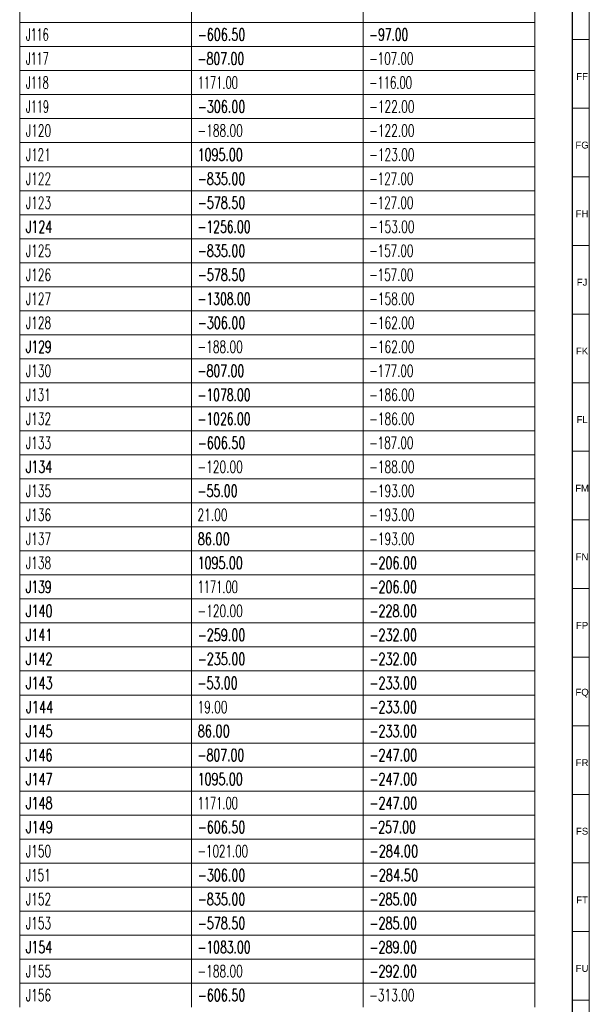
# Model space of a CAD drawing. Header units: millimetres. Extents: x -34 to 6620, y -230 to 4700.
# Tile 183 of 216: x 6452 to 6618, y 1429 to 1716. Entities that reach past the tile are written whole.
import ezdxf

# ---------------------------------------------------------------- set-up
doc = ezdxf.new("R2010")
doc.units = ezdxf.units.MM
doc.layers.add('1', color=7, linetype='Continuous', true_color=0xffffff)
doc.styles.add('Arial Unicode MS', font='Arial Unicode MS')
doc.styles.add('latin_extended', font='simplex.shx')

# ---------------------------------------------------------------- blocks, each defined once
blk = doc.blocks.new('TabularNote4')
at = {"layer": '1', "color": 163, "linetype": 'Continuous', "lineweight": 18}
for p, q in [((6452.106456, 1721.962114), (6452.106456, 1714.962114)), ((6502.106456, 1721.962114), (6502.106456, 1714.962114)), ((6552.106456, 1721.962114), (6552.106456, 1714.962114)), ((6602.106456, 1721.962114), (6602.106456, 1714.962114)), ((6452.106456, 1714.962114), (6502.106456, 1714.962114)), ((6452.106456, 1714.962114), (6452.106456, 1707.962114)), ((6502.106456, 1714.962114), (6552.106456, 1714.962114)), ((6502.106456, 1714.962114), (6502.106456, 1707.962114)), ((6552.106456, 1714.962114), (6602.106456, 1714.962114)), ((6552.106456, 1714.962114), (6552.106456, 1707.962114)), ((6602.106456, 1714.962114), (6602.106456, 1707.962114)), ((6452.106456, 1707.962114), (6502.106456, 1707.962114)), ((6452.106456, 1707.962114), (6452.106456, 1700.962114)), ((6502.106456, 1707.962114), (6552.106456, 1707.962114)), ((6502.106456, 1707.962114), (6502.106456, 1700.962114)), ((6552.106456, 1707.962114), (6602.106456, 1707.962114)), ((6552.106456, 1707.962114), (6552.106456, 1700.962114)), ((6602.106456, 1707.962114), (6602.106456, 1700.962114)), ((6452.106456, 1700.962114), (6502.106456, 1700.962114)), ((6452.106456, 1700.962114), (6452.106456, 1693.962114)), ((6502.106456, 1700.962114), (6552.106456, 1700.962114)), ((6502.106456, 1700.962114), (6502.106456, 1693.962114)), ((6552.106456, 1700.962114), (6602.106456, 1700.962114)), ((6552.106456, 1700.962114), (6552.106456, 1693.962114)), ((6602.106456, 1700.962114), (6602.106456, 1693.962114)), ((6452.106456, 1693.962114), (6502.106456, 1693.962114)), ((6452.106456, 1693.962114), (6452.106456, 1686.962114)), ((6502.106456, 1693.962114), (6552.106456, 1693.962114)), ((6502.106456, 1693.962114), (6502.106456, 1686.962114)), ((6552.106456, 1693.962114), (6602.106456, 1693.962114)), ((6552.106456, 1693.962114), (6552.106456, 1686.962114)), ((6602.106456, 1693.962114), (6602.106456, 1686.962114)), ((6452.106456, 1686.962114), (6502.106456, 1686.962114)), ((6452.106456, 1686.962114), (6452.106456, 1679.962114)), ((6502.106456, 1686.962114), (6552.106456, 1686.962114)), ((6502.106456, 1686.962114), (6502.106456, 1679.962114)), ((6552.106456, 1686.962114), (6602.106456, 1686.962114)), ((6552.106456, 1686.962114), (6552.106456, 1679.962114)), ((6602.106456, 1686.962114), (6602.106456, 1679.962114)), ((6452.106456, 1679.962114), (6502.106456, 1679.962114)), ((6452.106456, 1679.962114), (6452.106456, 1672.962114)), ((6502.106456, 1679.962114), (6552.106456, 1679.962114)), ((6502.106456, 1679.962114), (6502.106456, 1672.962114)), ((6552.106456, 1679.962114), (6602.106456, 1679.962114)), ((6552.106456, 1679.962114), (6552.106456, 1672.962114)), ((6602.106456, 1679.962114), (6602.106456, 1672.962114)), ((6452.106456, 1672.962114), (6502.106456, 1672.962114)), ((6452.106456, 1672.962114), (6452.106456, 1665.962114)), ((6502.106456, 1672.962114), (6552.106456, 1672.962114)), ((6502.106456, 1672.962114), (6502.106456, 1665.962114)), ((6552.106456, 1672.962114), (6602.106456, 1672.962114)), ((6552.106456, 1672.962114), (6552.106456, 1665.962114)), ((6602.106456, 1672.962114), (6602.106456, 1665.962114)), ((6452.106456, 1665.962114), (6502.106456, 1665.962114)), ((6452.106456, 1665.962114), (6452.106456, 1658.962114)), ((6502.106456, 1665.962114), (6552.106456, 1665.962114)), ((6502.106456, 1665.962114), (6502.106456, 1658.962114)), ((6552.106456, 1665.962114), (6602.106456, 1665.962114)), ((6552.106456, 1665.962114), (6552.106456, 1658.962114)), ((6602.106456, 1665.962114), (6602.106456, 1658.962114)), ((6452.106456, 1658.962114), (6502.106456, 1658.962114)), ((6452.106456, 1658.962114), (6452.106456, 1651.962114)), ((6502.106456, 1658.962114), (6552.106456, 1658.962114)), ((6502.106456, 1658.962114), (6502.106456, 1651.962114)), ((6552.106456, 1658.962114), (6602.106456, 1658.962114)), ((6552.106456, 1658.962114), (6552.106456, 1651.962114)), ((6602.106456, 1658.962114), (6602.106456, 1651.962114)), ((6452.106456, 1651.962114), (6502.106456, 1651.962114)), ((6452.106456, 1651.962114), (6452.106456, 1644.962114)), ((6502.106456, 1651.962114), (6552.106456, 1651.962114)), ((6502.106456, 1651.962114), (6502.106456, 1644.962114)), ((6552.106456, 1651.962114), (6602.106456, 1651.962114)), ((6552.106456, 1651.962114), (6552.106456, 1644.962114)), ((6602.106456, 1651.962114), (6602.106456, 1644.962114)), ((6452.106456, 1644.962114), (6502.106456, 1644.962114)), ((6452.106456, 1644.962114), (6452.106456, 1637.962114)), ((6502.106456, 1644.962114), (6552.106456, 1644.962114)), ((6502.106456, 1644.962114), (6502.106456, 1637.962114)), ((6552.106456, 1644.962114), (6602.106456, 1644.962114)), ((6552.106456, 1644.962114), (6552.106456, 1637.962114)), ((6602.106456, 1644.962114), (6602.106456, 1637.962114)), ((6452.106456, 1637.962114), (6502.106456, 1637.962114)), ((6452.106456, 1637.962114), (6452.106456, 1630.962114)), ((6502.106456, 1637.962114), (6552.106456, 1637.962114)), ((6502.106456, 1637.962114), (6502.106456, 1630.962114)), ((6552.106456, 1637.962114), (6602.106456, 1637.962114)), ((6552.106456, 1637.962114), (6552.106456, 1630.962114)), ((6602.106456, 1637.962114), (6602.106456, 1630.962114)), ((6452.106456, 1630.962114), (6502.106456, 1630.962114)), ((6452.106456, 1630.962114), (6452.106456, 1623.962114)), ((6502.106456, 1630.962114), (6552.106456, 1630.962114)), ((6502.106456, 1630.962114), (6502.106456, 1623.962114)), ((6552.106456, 1630.962114), (6602.106456, 1630.962114)), ((6552.106456, 1630.962114), (6552.106456, 1623.962114)), ((6602.106456, 1630.962114), (6602.106456, 1623.962114)), ((6452.106456, 1623.962114), (6502.106456, 1623.962114)), ((6452.106456, 1623.962114), (6452.106456, 1616.962114)), ((6502.106456, 1623.962114), (6552.106456, 1623.962114)), ((6502.106456, 1623.962114), (6502.106456, 1616.962114)), ((6552.106456, 1623.962114), (6602.106456, 1623.962114)), ((6552.106456, 1623.962114), (6552.106456, 1616.962114)), ((6602.106456, 1623.962114), (6602.106456, 1616.962114)), ((6452.106456, 1616.962114), (6502.106456, 1616.962114)), ((6452.106456, 1616.962114), (6452.106456, 1609.962114)), ((6502.106456, 1616.962114), (6552.106456, 1616.962114)), ((6502.106456, 1616.962114), (6502.106456, 1609.962114)), ((6552.106456, 1616.962114), (6602.106456, 1616.962114)), ((6552.106456, 1616.962114), (6552.106456, 1609.962114)), ((6602.106456, 1616.962114), (6602.106456, 1609.962114)), ((6452.106456, 1609.962114), (6502.106456, 1609.962114)), ((6452.106456, 1609.962114), (6452.106456, 1602.962114)), ((6502.106456, 1609.962114), (6552.106456, 1609.962114)), ((6502.106456, 1609.962114), (6502.106456, 1602.962114)), ((6552.106456, 1609.962114), (6602.106456, 1609.962114)), ((6552.106456, 1609.962114), (6552.106456, 1602.962114)), ((6602.106456, 1609.962114), (6602.106456, 1602.962114)), ((6452.106456, 1602.962114), (6502.106456, 1602.962114)), ((6452.106456, 1602.962114), (6452.106456, 1595.962114)), ((6502.106456, 1602.962114), (6552.106456, 1602.962114)), ((6502.106456, 1602.962114), (6502.106456, 1595.962114)), ((6552.106456, 1602.962114), (6602.106456, 1602.962114)), ((6552.106456, 1602.962114), (6552.106456, 1595.962114)), ((6602.106456, 1602.962114), (6602.106456, 1595.962114)), ((6452.106456, 1595.962114), (6502.106456, 1595.962114)), ((6452.106456, 1595.962114), (6452.106456, 1588.962114)), ((6502.106456, 1595.962114), (6552.106456, 1595.962114)), ((6502.106456, 1595.962114), (6502.106456, 1588.962114)), ((6552.106456, 1595.962114), (6602.106456, 1595.962114)), ((6552.106456, 1595.962114), (6552.106456, 1588.962114)), ((6602.106456, 1595.962114), (6602.106456, 1588.962114)), ((6452.106456, 1588.962114), (6502.106456, 1588.962114)), ((6452.106456, 1588.962114), (6452.106456, 1581.962114)), ((6502.106456, 1588.962114), (6552.106456, 1588.962114)), ((6502.106456, 1588.962114), (6502.106456, 1581.962114)), ((6552.106456, 1588.962114), (6602.106456, 1588.962114)), ((6552.106456, 1588.962114), (6552.106456, 1581.962114)), ((6602.106456, 1588.962114), (6602.106456, 1581.962114)), ((6452.106456, 1581.962114), (6502.106456, 1581.962114)), ((6452.106456, 1581.962114), (6452.106456, 1574.962114)), ((6502.106456, 1581.962114), (6552.106456, 1581.962114)), ((6502.106456, 1581.962114), (6502.106456, 1574.962114)), ((6552.106456, 1581.962114), (6602.106456, 1581.962114)), ((6552.106456, 1581.962114), (6552.106456, 1574.962114)), ((6602.106456, 1581.962114), (6602.106456, 1574.962114)), ((6452.106456, 1574.962114), (6502.106456, 1574.962114)), ((6452.106456, 1574.962114), (6452.106456, 1567.962114)), ((6502.106456, 1574.962114), (6552.106456, 1574.962114)), ((6502.106456, 1574.962114), (6502.106456, 1567.962114)), ((6552.106456, 1574.962114), (6602.106456, 1574.962114)), ((6552.106456, 1574.962114), (6552.106456, 1567.962114)), ((6602.106456, 1574.962114), (6602.106456, 1567.962114)), ((6452.106456, 1567.962114), (6502.106456, 1567.962114)), ((6452.106456, 1567.962114), (6452.106456, 1560.962114)), ((6502.106456, 1567.962114), (6552.106456, 1567.962114)), ((6502.106456, 1567.962114), (6502.106456, 1560.962114)), ((6552.106456, 1567.962114), (6602.106456, 1567.962114)), ((6552.106456, 1567.962114), (6552.106456, 1560.962114)), ((6602.106456, 1567.962114), (6602.106456, 1560.962114)), ((6452.106456, 1560.962114), (6502.106456, 1560.962114)), ((6452.106456, 1560.962114), (6452.106456, 1553.962114)), ((6502.106456, 1560.962114), (6552.106456, 1560.962114)), ((6502.106456, 1560.962114), (6502.106456, 1553.962114)), ((6552.106456, 1560.962114), (6602.106456, 1560.962114)), ((6552.106456, 1560.962114), (6552.106456, 1553.962114)), ((6602.106456, 1560.962114), (6602.106456, 1553.962114)), ((6452.106456, 1553.962114), (6502.106456, 1553.962114)), ((6452.106456, 1553.962114), (6452.106456, 1546.962114)), ((6502.106456, 1553.962114), (6552.106456, 1553.962114)), ((6502.106456, 1553.962114), (6502.106456, 1546.962114)), ((6552.106456, 1553.962114), (6602.106456, 1553.962114)), ((6552.106456, 1553.962114), (6552.106456, 1546.962114)), ((6602.106456, 1553.962114), (6602.106456, 1546.962114)), ((6452.106456, 1546.962114), (6502.106456, 1546.962114)), ((6452.106456, 1546.962114), (6452.106456, 1539.962114)), ((6502.106456, 1546.962114), (6552.106456, 1546.962114)), ((6502.106456, 1546.962114), (6502.106456, 1539.962114)), ((6552.106456, 1546.962114), (6602.106456, 1546.962114)), ((6552.106456, 1546.962114), (6552.106456, 1539.962114)), ((6602.106456, 1546.962114), (6602.106456, 1539.962114)), ((6452.106456, 1539.962114), (6502.106456, 1539.962114)), ((6452.106456, 1539.962114), (6452.106456, 1532.962114)), ((6502.106456, 1539.962114), (6552.106456, 1539.962114)), ((6502.106456, 1539.962114), (6502.106456, 1532.962114)), ((6552.106456, 1539.962114), (6602.106456, 1539.962114)), ((6552.106456, 1539.962114), (6552.106456, 1532.962114)), ((6602.106456, 1539.962114), (6602.106456, 1532.962114)), ((6452.106456, 1532.962114), (6502.106456, 1532.962114)), ((6452.106456, 1532.962114), (6452.106456, 1525.962114)), ((6502.106456, 1532.962114), (6552.106456, 1532.962114)), ((6502.106456, 1532.962114), (6502.106456, 1525.962114)), ((6552.106456, 1532.962114), (6602.106456, 1532.962114)), ((6552.106456, 1532.962114), (6552.106456, 1525.962114)), ((6602.106456, 1532.962114), (6602.106456, 1525.962114)), ((6452.106456, 1525.962114), (6502.106456, 1525.962114)), ((6452.106456, 1525.962114), (6452.106456, 1518.962114)), ((6502.106456, 1525.962114), (6552.106456, 1525.962114)), ((6502.106456, 1525.962114), (6502.106456, 1518.962114)), ((6552.106456, 1525.962114), (6602.106456, 1525.962114)), ((6552.106456, 1525.962114), (6552.106456, 1518.962114)), ((6602.106456, 1525.962114), (6602.106456, 1518.962114)), ((6452.106456, 1518.962114), (6502.106456, 1518.962114)), ((6452.106456, 1518.962114), (6452.106456, 1511.962114)), ((6502.106456, 1518.962114), (6552.106456, 1518.962114)), ((6502.106456, 1518.962114), (6502.106456, 1511.962114)), ((6552.106456, 1518.962114), (6602.106456, 1518.962114)), ((6552.106456, 1518.962114), (6552.106456, 1511.962114)), ((6602.106456, 1518.962114), (6602.106456, 1511.962114)), ((6452.106456, 1511.962114), (6502.106456, 1511.962114)), ((6452.106456, 1511.962114), (6452.106456, 1504.962114)), ((6502.106456, 1511.962114), (6552.106456, 1511.962114)), ((6502.106456, 1511.962114), (6502.106456, 1504.962114)), ((6552.106456, 1511.962114), (6602.106456, 1511.962114)), ((6552.106456, 1511.962114), (6552.106456, 1504.962114)), ((6602.106456, 1511.962114), (6602.106456, 1504.962114)), ((6452.106456, 1504.962114), (6502.106456, 1504.962114)), ((6452.106456, 1504.962114), (6452.106456, 1497.962114)), ((6502.106456, 1504.962114), (6552.106456, 1504.962114)), ((6502.106456, 1504.962114), (6502.106456, 1497.962114)), ((6552.106456, 1504.962114), (6602.106456, 1504.962114)), ((6552.106456, 1504.962114), (6552.106456, 1497.962114)), ((6602.106456, 1504.962114), (6602.106456, 1497.962114)), ((6452.106456, 1497.962114), (6502.106456, 1497.962114)), ((6452.106456, 1497.962114), (6452.106456, 1490.962114)), ((6502.106456, 1497.962114), (6552.106456, 1497.962114)), ((6502.106456, 1497.962114), (6502.106456, 1490.962114)), ((6552.106456, 1497.962114), (6602.106456, 1497.962114)), ((6552.106456, 1497.962114), (6552.106456, 1490.962114)), ((6602.106456, 1497.962114), (6602.106456, 1490.962114)), ((6452.106456, 1490.962114), (6502.106456, 1490.962114)), ((6452.106456, 1490.962114), (6452.106456, 1483.962114)), ((6502.106456, 1490.962114), (6552.106456, 1490.962114)), ((6502.106456, 1490.962114), (6502.106456, 1483.962114)), ((6552.106456, 1490.962114), (6602.106456, 1490.962114)), ((6552.106456, 1490.962114), (6552.106456, 1483.962114)), ((6602.106456, 1490.962114), (6602.106456, 1483.962114)), ((6452.106456, 1483.962114), (6502.106456, 1483.962114)), ((6452.106456, 1483.962114), (6452.106456, 1476.962114)), ((6502.106456, 1483.962114), (6552.106456, 1483.962114)), ((6502.106456, 1483.962114), (6502.106456, 1476.962114)), ((6552.106456, 1483.962114), (6602.106456, 1483.962114)), ((6552.106456, 1483.962114), (6552.106456, 1476.962114)), ((6602.106456, 1483.962114), (6602.106456, 1476.962114)), ((6452.106456, 1476.962114), (6502.106456, 1476.962114)), ((6452.106456, 1476.962114), (6452.106456, 1469.962114)), ((6502.106456, 1476.962114), (6552.106456, 1476.962114)), ((6502.106456, 1476.962114), (6502.106456, 1469.962114)), ((6552.106456, 1476.962114), (6602.106456, 1476.962114)), ((6552.106456, 1476.962114), (6552.106456, 1469.962114)), ((6602.106456, 1476.962114), (6602.106456, 1469.962114)), ((6452.106456, 1469.962114), (6502.106456, 1469.962114)), ((6452.106456, 1469.962114), (6452.106456, 1462.962114)), ((6502.106456, 1469.962114), (6552.106456, 1469.962114)), ((6502.106456, 1469.962114), (6502.106456, 1462.962114)), ((6552.106456, 1469.962114), (6602.106456, 1469.962114)), ((6552.106456, 1469.962114), (6552.106456, 1462.962114)), ((6602.106456, 1469.962114), (6602.106456, 1462.962114)), ((6452.106456, 1462.962114), (6502.106456, 1462.962114)), ((6452.106456, 1462.962114), (6452.106456, 1455.962114)), ((6502.106456, 1462.962114), (6552.106456, 1462.962114)), ((6502.106456, 1462.962114), (6502.106456, 1455.962114)), ((6552.106456, 1462.962114), (6602.106456, 1462.962114)), ((6552.106456, 1462.962114), (6552.106456, 1455.962114)), ((6602.106456, 1462.962114), (6602.106456, 1455.962114)), ((6452.106456, 1455.962114), (6502.106456, 1455.962114)), ((6452.106456, 1455.962114), (6452.106456, 1448.962114)), ((6502.106456, 1455.962114), (6552.106456, 1455.962114)), ((6502.106456, 1455.962114), (6502.106456, 1448.962114)), ((6552.106456, 1455.962114), (6602.106456, 1455.962114)), ((6552.106456, 1455.962114), (6552.106456, 1448.962114)), ((6602.106456, 1455.962114), (6602.106456, 1448.962114)), ((6452.106456, 1448.962114), (6502.106456, 1448.962114)), ((6452.106456, 1448.962114), (6452.106456, 1441.962114)), ((6502.106456, 1448.962114), (6552.106456, 1448.962114)), ((6502.106456, 1448.962114), (6502.106456, 1441.962114)), ((6552.106456, 1448.962114), (6602.106456, 1448.962114)), ((6552.106456, 1448.962114), (6552.106456, 1441.962114)), ((6602.106456, 1448.962114), (6602.106456, 1441.962114)), ((6452.106456, 1441.962114), (6502.106456, 1441.962114)), ((6452.106456, 1441.962114), (6452.106456, 1434.962114)), ((6502.106456, 1441.962114), (6552.106456, 1441.962114)), ((6502.106456, 1441.962114), (6502.106456, 1434.962114)), ((6552.106456, 1441.962114), (6602.106456, 1441.962114)), ((6552.106456, 1441.962114), (6552.106456, 1434.962114)), ((6602.106456, 1441.962114), (6602.106456, 1434.962114)), ((6452.106456, 1434.962114), (6502.106456, 1434.962114)), ((6452.106456, 1434.962114), (6452.106456, 1427.962114)), ((6502.106456, 1434.962114), (6552.106456, 1434.962114)), ((6502.106456, 1434.962114), (6502.106456, 1427.962114)), ((6552.106456, 1434.962114), (6602.106456, 1434.962114)), ((6552.106456, 1434.962114), (6552.106456, 1427.962114)), ((6602.106456, 1434.962114), (6602.106456, 1427.962114))]:
    blk.add_line(p, q, dxfattribs=at)
at = {"layer": '1', "color": 2, "linetype": 'Continuous', "lineweight": 13, "char_height": 3.5, "attachment_point": 4, "line_spacing_factor": 0.963855, "style": 'latin_extended'}
for s, insert in [('\\W0.5798;J116', (6453.923956, 1711.462114)), ('\\W0.6809;-606.50', (6503.923956, 1711.462114)), ('\\W0.6504;-97.00', (6553.923956, 1711.462114)), ('\\W0.5798;J117', (6453.923956, 1704.462114)), ('\\W0.6661;-807.00', (6503.923956, 1704.462114)), ('\\W0.6291;-107.00', (6553.923956, 1704.462114)), ('\\W0.5798;J118', (6453.923956, 1697.462114)), ('\\W0.6020;1171.00', (6503.923956, 1697.462114)), ('\\W0.6094;-116.00', (6553.923956, 1697.462114)), ('\\W0.5879;J119', (6453.923956, 1690.462114)), ('\\W0.6809;-306.00', (6503.923956, 1690.462114)), ('\\W0.6439;-122.00', (6553.923956, 1690.462114)), ('\\W0.6473;J120', (6453.923956, 1683.462114)), ('\\W0.6439;-188.00', (6503.923956, 1683.462114)), ('\\W0.6439;-122.00', (6553.923956, 1683.462114)), ('\\W0.6318;J121', (6453.923956, 1676.462114)), ('\\W0.6743;1095.00', (6503.923956, 1676.462114)), ('\\W0.6439;-123.00', (6553.923956, 1676.462114)), ('\\W0.6473;J122', (6453.923956, 1669.462114)), ('\\W0.6809;-835.00', (6503.923956, 1669.462114)), ('\\W0.6291;-127.00', (6553.923956, 1669.462114)), ('\\W0.6473;J123', (6453.923956, 1662.462114)), ('\\W0.6809;-578.50', (6503.923956, 1662.462114)), ('\\W0.6291;-127.00', (6553.923956, 1662.462114)), ('\\W0.6696;J124', (6453.923956, 1655.462114)), ('\\W0.6584;-1256.00', (6503.923956, 1655.462114)), ('\\W0.6439;-153.00', (6553.923956, 1655.462114)), ('\\W0.6473;J125', (6453.923956, 1648.462114)), ('\\W0.6809;-835.00', (6503.923956, 1648.462114)), ('\\W0.6291;-157.00', (6553.923956, 1648.462114)), ('\\W0.6473;J126', (6453.923956, 1641.462114)), ('\\W0.6809;-578.50', (6503.923956, 1641.462114)), ('\\W0.6291;-157.00', (6553.923956, 1641.462114)), ('\\W0.6473;J127', (6453.923956, 1634.462114)), ('\\W0.6584;-1308.00', (6503.923956, 1634.462114)), ('\\W0.6439;-158.00', (6553.923956, 1634.462114)), ('\\W0.6473;J128', (6453.923956, 1627.462114)), ('\\W0.6809;-306.00', (6503.923956, 1627.462114)), ('\\W0.6439;-162.00', (6553.923956, 1627.462114)), ('\\W0.6563;J129', (6453.923956, 1620.462114)), ('\\W0.6439;-188.00', (6503.923956, 1620.462114)), ('\\W0.6439;-162.00', (6553.923956, 1620.462114)), ('\\W0.6473;J130', (6453.923956, 1613.462114)), ('\\W0.6661;-807.00', (6503.923956, 1613.462114)), ('\\W0.6291;-177.00', (6553.923956, 1613.462114)), ('\\W0.6318;J131', (6453.923956, 1606.462114)), ('\\W0.6584;-1078.00', (6503.923956, 1606.462114)), ('\\W0.6439;-186.00', (6553.923956, 1606.462114)), ('\\W0.6473;J132', (6453.923956, 1599.462114)), ('\\W0.6584;-1026.00', (6503.923956, 1599.462114)), ('\\W0.6439;-186.00', (6553.923956, 1599.462114)), ('\\W0.6473;J133', (6453.923956, 1592.462114)), ('\\W0.6809;-606.50', (6503.923956, 1592.462114)), ('\\W0.6291;-187.00', (6553.923956, 1592.462114)), ('\\W0.6696;J134', (6453.923956, 1585.462114)), ('\\W0.6439;-120.00', (6503.923956, 1585.462114)), ('\\W0.6439;-188.00', (6553.923956, 1585.462114)), ('\\W0.6473;J135', (6453.923956, 1578.462114)), ('\\W0.6679;-55.00', (6503.923956, 1578.462114)), ('\\W0.6439;-193.00', (6553.923956, 1578.462114)), ('\\W0.6473;J136', (6453.923956, 1571.462114)), ('\\W0.6412;21.00', (6503.923956, 1571.462114)), ('\\W0.6439;-193.00', (6553.923956, 1571.462114)), ('\\W0.6473;J137', (6453.923956, 1564.462114)), ('\\W0.6940;86.00', (6503.923956, 1564.462114)), ('\\W0.6439;-193.00', (6553.923956, 1564.462114)), ('\\W0.6473;J138', (6453.923956, 1557.462114)), ('\\W0.6743;1095.00', (6503.923956, 1557.462114)), ('\\W0.6809;-206.00', (6553.923956, 1557.462114)), ('\\W0.6563;J139', (6453.923956, 1550.462114)), ('\\W0.6020;1171.00', (6503.923956, 1550.462114)), ('\\W0.6809;-206.00', (6553.923956, 1550.462114)), ('\\W0.6787;J140', (6453.923956, 1543.462114)), ('\\W0.6439;-120.00', (6503.923956, 1543.462114)), ('\\W0.6809;-228.00', (6553.923956, 1543.462114)), ('\\W0.6709;J141', (6453.923956, 1536.462114)), ('\\W0.6809;-259.00', (6503.923956, 1536.462114)), ('\\W0.6809;-232.00', (6553.923956, 1536.462114)), ('\\W0.6787;J142', (6453.923956, 1529.462114)), ('\\W0.6809;-235.00', (6503.923956, 1529.462114)), ('\\W0.6809;-232.00', (6553.923956, 1529.462114)), ('\\W0.6787;J143', (6453.923956, 1522.462114)), ('\\W0.6679;-53.00', (6503.923956, 1522.462114)), ('\\W0.6809;-233.00', (6553.923956, 1522.462114)), ('\\W0.7006;J144', (6453.923956, 1515.462114)), ('\\W0.6412;19.00', (6503.923956, 1515.462114)), ('\\W0.6809;-233.00', (6553.923956, 1515.462114)), ('\\W0.6787;J145', (6453.923956, 1508.462114)), ('\\W0.6940;86.00', (6503.923956, 1508.462114)), ('\\W0.6809;-233.00', (6553.923956, 1508.462114)), ('\\W0.6787;J146', (6453.923956, 1501.462114)), ('\\W0.6661;-807.00', (6503.923956, 1501.462114)), ('\\W0.6834;-247.00', (6553.923956, 1501.462114)), ('\\W0.6787;J147', (6453.923956, 1494.462114)), ('\\W0.6743;1095.00', (6503.923956, 1494.462114)), ('\\W0.6834;-247.00', (6553.923956, 1494.462114)), ('\\W0.6787;J148', (6453.923956, 1487.462114)), ('\\W0.6020;1171.00', (6503.923956, 1487.462114)), ('\\W0.6834;-247.00', (6553.923956, 1487.462114)), ('\\W0.6882;J149', (6453.923956, 1480.462114)), ('\\W0.6809;-606.50', (6503.923956, 1480.462114)), ('\\W0.6661;-257.00', (6553.923956, 1480.462114)), ('\\W0.6473;J150', (6453.923956, 1473.462114)), ('\\W0.6284;-1021.00', (6503.923956, 1473.462114)), ('\\W0.6982;-284.00', (6553.923956, 1473.462114)), ('\\W0.6318;J151', (6453.923956, 1466.462114)), ('\\W0.6809;-306.00', (6503.923956, 1466.462114)), ('\\W0.6982;-284.50', (6553.923956, 1466.462114)), ('\\W0.6473;J152', (6453.923956, 1459.462114)), ('\\W0.6809;-835.00', (6503.923956, 1459.462114)), ('\\W0.6809;-285.00', (6553.923956, 1459.462114)), ('\\W0.6473;J153', (6453.923956, 1452.462114)), ('\\W0.6809;-578.50', (6503.923956, 1452.462114)), ('\\W0.6809;-285.00', (6553.923956, 1452.462114)), ('\\W0.6696;J154', (6453.923956, 1445.462114)), ('\\W0.6584;-1083.00', (6503.923956, 1445.462114)), ('\\W0.6809;-289.00', (6553.923956, 1445.462114)), ('\\W0.6473;J155', (6453.923956, 1438.462114)), ('\\W0.6439;-188.00', (6503.923956, 1438.462114)), ('\\W0.6809;-292.00', (6553.923956, 1438.462114)), ('\\W0.6473;J156', (6453.923956, 1431.462114)), ('\\W0.6809;-606.50', (6503.923956, 1431.462114)), ('\\W0.6439;-313.00', (6553.923956, 1431.462114))]:
    blk.add_mtext(s, dxfattribs=dict(at, insert=insert))
blk = doc.blocks.new('TabularNote6')
at = {"layer": '1', "color": 163, "linetype": 'Continuous', "lineweight": 18}
for p, q in [((6452.106456, 1721.962114), (6452.106456, 1714.962114)), ((6502.106456, 1721.962114), (6502.106456, 1714.962114)), ((6552.106456, 1721.962114), (6552.106456, 1714.962114)), ((6602.106456, 1721.962114), (6602.106456, 1714.962114)), ((6452.106456, 1714.962114), (6502.106456, 1714.962114)), ((6452.106456, 1714.962114), (6452.106456, 1707.962114)), ((6502.106456, 1714.962114), (6552.106456, 1714.962114)), ((6502.106456, 1714.962114), (6502.106456, 1707.962114)), ((6552.106456, 1714.962114), (6602.106456, 1714.962114)), ((6552.106456, 1714.962114), (6552.106456, 1707.962114)), ((6602.106456, 1714.962114), (6602.106456, 1707.962114)), ((6452.106456, 1707.962114), (6502.106456, 1707.962114)), ((6452.106456, 1707.962114), (6452.106456, 1700.962114)), ((6502.106456, 1707.962114), (6552.106456, 1707.962114)), ((6502.106456, 1707.962114), (6502.106456, 1700.962114)), ((6552.106456, 1707.962114), (6602.106456, 1707.962114)), ((6552.106456, 1707.962114), (6552.106456, 1700.962114)), ((6602.106456, 1707.962114), (6602.106456, 1700.962114)), ((6452.106456, 1700.962114), (6502.106456, 1700.962114)), ((6452.106456, 1700.962114), (6452.106456, 1693.962114)), ((6502.106456, 1700.962114), (6552.106456, 1700.962114)), ((6502.106456, 1700.962114), (6502.106456, 1693.962114)), ((6552.106456, 1700.962114), (6602.106456, 1700.962114)), ((6552.106456, 1700.962114), (6552.106456, 1693.962114)), ((6602.106456, 1700.962114), (6602.106456, 1693.962114)), ((6452.106456, 1693.962114), (6502.106456, 1693.962114)), ((6452.106456, 1693.962114), (6452.106456, 1686.962114)), ((6502.106456, 1693.962114), (6552.106456, 1693.962114)), ((6502.106456, 1693.962114), (6502.106456, 1686.962114)), ((6552.106456, 1693.962114), (6602.106456, 1693.962114)), ((6552.106456, 1693.962114), (6552.106456, 1686.962114)), ((6602.106456, 1693.962114), (6602.106456, 1686.962114)), ((6452.106456, 1686.962114), (6502.106456, 1686.962114)), ((6452.106456, 1686.962114), (6452.106456, 1679.962114)), ((6502.106456, 1686.962114), (6552.106456, 1686.962114)), ((6502.106456, 1686.962114), (6502.106456, 1679.962114)), ((6552.106456, 1686.962114), (6602.106456, 1686.962114)), ((6552.106456, 1686.962114), (6552.106456, 1679.962114)), ((6602.106456, 1686.962114), (6602.106456, 1679.962114)), ((6452.106456, 1679.962114), (6502.106456, 1679.962114)), ((6452.106456, 1679.962114), (6452.106456, 1672.962114)), ((6502.106456, 1679.962114), (6552.106456, 1679.962114)), ((6502.106456, 1679.962114), (6502.106456, 1672.962114)), ((6552.106456, 1679.962114), (6602.106456, 1679.962114)), ((6552.106456, 1679.962114), (6552.106456, 1672.962114)), ((6602.106456, 1679.962114), (6602.106456, 1672.962114)), ((6452.106456, 1672.962114), (6502.106456, 1672.962114)), ((6452.106456, 1672.962114), (6452.106456, 1665.962114)), ((6502.106456, 1672.962114), (6552.106456, 1672.962114)), ((6502.106456, 1672.962114), (6502.106456, 1665.962114)), ((6552.106456, 1672.962114), (6602.106456, 1672.962114)), ((6552.106456, 1672.962114), (6552.106456, 1665.962114)), ((6602.106456, 1672.962114), (6602.106456, 1665.962114)), ((6452.106456, 1665.962114), (6502.106456, 1665.962114)), ((6452.106456, 1665.962114), (6452.106456, 1658.962114)), ((6502.106456, 1665.962114), (6552.106456, 1665.962114)), ((6502.106456, 1665.962114), (6502.106456, 1658.962114)), ((6552.106456, 1665.962114), (6602.106456, 1665.962114)), ((6552.106456, 1665.962114), (6552.106456, 1658.962114)), ((6602.106456, 1665.962114), (6602.106456, 1658.962114)), ((6452.106456, 1658.962114), (6502.106456, 1658.962114)), ((6452.106456, 1658.962114), (6452.106456, 1651.962114)), ((6502.106456, 1658.962114), (6552.106456, 1658.962114)), ((6502.106456, 1658.962114), (6502.106456, 1651.962114)), ((6552.106456, 1658.962114), (6602.106456, 1658.962114)), ((6552.106456, 1658.962114), (6552.106456, 1651.962114)), ((6602.106456, 1658.962114), (6602.106456, 1651.962114)), ((6452.106456, 1651.962114), (6502.106456, 1651.962114)), ((6452.106456, 1651.962114), (6452.106456, 1644.962114)), ((6502.106456, 1651.962114), (6552.106456, 1651.962114)), ((6502.106456, 1651.962114), (6502.106456, 1644.962114)), ((6552.106456, 1651.962114), (6602.106456, 1651.962114)), ((6552.106456, 1651.962114), (6552.106456, 1644.962114)), ((6602.106456, 1651.962114), (6602.106456, 1644.962114)), ((6452.106456, 1644.962114), (6502.106456, 1644.962114)), ((6452.106456, 1644.962114), (6452.106456, 1637.962114)), ((6502.106456, 1644.962114), (6552.106456, 1644.962114)), ((6502.106456, 1644.962114), (6502.106456, 1637.962114)), ((6552.106456, 1644.962114), (6602.106456, 1644.962114)), ((6552.106456, 1644.962114), (6552.106456, 1637.962114)), ((6602.106456, 1644.962114), (6602.106456, 1637.962114)), ((6452.106456, 1637.962114), (6502.106456, 1637.962114)), ((6452.106456, 1637.962114), (6452.106456, 1630.962114)), ((6502.106456, 1637.962114), (6552.106456, 1637.962114)), ((6502.106456, 1637.962114), (6502.106456, 1630.962114)), ((6552.106456, 1637.962114), (6602.106456, 1637.962114)), ((6552.106456, 1637.962114), (6552.106456, 1630.962114)), ((6602.106456, 1637.962114), (6602.106456, 1630.962114)), ((6452.106456, 1630.962114), (6502.106456, 1630.962114)), ((6452.106456, 1630.962114), (6452.106456, 1623.962114)), ((6502.106456, 1630.962114), (6552.106456, 1630.962114)), ((6502.106456, 1630.962114), (6502.106456, 1623.962114)), ((6552.106456, 1630.962114), (6602.106456, 1630.962114)), ((6552.106456, 1630.962114), (6552.106456, 1623.962114)), ((6602.106456, 1630.962114), (6602.106456, 1623.962114)), ((6452.106456, 1623.962114), (6502.106456, 1623.962114)), ((6452.106456, 1623.962114), (6452.106456, 1616.962114)), ((6502.106456, 1623.962114), (6552.106456, 1623.962114)), ((6502.106456, 1623.962114), (6502.106456, 1616.962114)), ((6552.106456, 1623.962114), (6602.106456, 1623.962114)), ((6552.106456, 1623.962114), (6552.106456, 1616.962114)), ((6602.106456, 1623.962114), (6602.106456, 1616.962114)), ((6452.106456, 1616.962114), (6502.106456, 1616.962114)), ((6452.106456, 1616.962114), (6452.106456, 1609.962114)), ((6502.106456, 1616.962114), (6552.106456, 1616.962114)), ((6502.106456, 1616.962114), (6502.106456, 1609.962114)), ((6552.106456, 1616.962114), (6602.106456, 1616.962114)), ((6552.106456, 1616.962114), (6552.106456, 1609.962114)), ((6602.106456, 1616.962114), (6602.106456, 1609.962114)), ((6452.106456, 1609.962114), (6502.106456, 1609.962114)), ((6452.106456, 1609.962114), (6452.106456, 1602.962114)), ((6502.106456, 1609.962114), (6552.106456, 1609.962114)), ((6502.106456, 1609.962114), (6502.106456, 1602.962114)), ((6552.106456, 1609.962114), (6602.106456, 1609.962114)), ((6552.106456, 1609.962114), (6552.106456, 1602.962114)), ((6602.106456, 1609.962114), (6602.106456, 1602.962114)), ((6452.106456, 1602.962114), (6502.106456, 1602.962114)), ((6452.106456, 1602.962114), (6452.106456, 1595.962114)), ((6502.106456, 1602.962114), (6552.106456, 1602.962114)), ((6502.106456, 1602.962114), (6502.106456, 1595.962114)), ((6552.106456, 1602.962114), (6602.106456, 1602.962114)), ((6552.106456, 1602.962114), (6552.106456, 1595.962114)), ((6602.106456, 1602.962114), (6602.106456, 1595.962114)), ((6452.106456, 1595.962114), (6502.106456, 1595.962114)), ((6452.106456, 1595.962114), (6452.106456, 1588.962114)), ((6502.106456, 1595.962114), (6552.106456, 1595.962114)), ((6502.106456, 1595.962114), (6502.106456, 1588.962114)), ((6552.106456, 1595.962114), (6602.106456, 1595.962114)), ((6552.106456, 1595.962114), (6552.106456, 1588.962114)), ((6602.106456, 1595.962114), (6602.106456, 1588.962114)), ((6452.106456, 1588.962114), (6502.106456, 1588.962114)), ((6452.106456, 1588.962114), (6452.106456, 1581.962114)), ((6502.106456, 1588.962114), (6552.106456, 1588.962114)), ((6502.106456, 1588.962114), (6502.106456, 1581.962114)), ((6552.106456, 1588.962114), (6602.106456, 1588.962114)), ((6552.106456, 1588.962114), (6552.106456, 1581.962114)), ((6602.106456, 1588.962114), (6602.106456, 1581.962114)), ((6452.106456, 1581.962114), (6502.106456, 1581.962114)), ((6452.106456, 1581.962114), (6452.106456, 1574.962114)), ((6502.106456, 1581.962114), (6552.106456, 1581.962114)), ((6502.106456, 1581.962114), (6502.106456, 1574.962114)), ((6552.106456, 1581.962114), (6602.106456, 1581.962114)), ((6552.106456, 1581.962114), (6552.106456, 1574.962114)), ((6602.106456, 1581.962114), (6602.106456, 1574.962114)), ((6452.106456, 1574.962114), (6502.106456, 1574.962114)), ((6452.106456, 1574.962114), (6452.106456, 1567.962114)), ((6502.106456, 1574.962114), (6552.106456, 1574.962114)), ((6502.106456, 1574.962114), (6502.106456, 1567.962114)), ((6552.106456, 1574.962114), (6602.106456, 1574.962114)), ((6552.106456, 1574.962114), (6552.106456, 1567.962114)), ((6602.106456, 1574.962114), (6602.106456, 1567.962114)), ((6452.106456, 1567.962114), (6502.106456, 1567.962114)), ((6452.106456, 1567.962114), (6452.106456, 1560.962114)), ((6502.106456, 1567.962114), (6552.106456, 1567.962114)), ((6502.106456, 1567.962114), (6502.106456, 1560.962114)), ((6552.106456, 1567.962114), (6602.106456, 1567.962114)), ((6552.106456, 1567.962114), (6552.106456, 1560.962114)), ((6602.106456, 1567.962114), (6602.106456, 1560.962114)), ((6452.106456, 1560.962114), (6502.106456, 1560.962114)), ((6452.106456, 1560.962114), (6452.106456, 1553.962114)), ((6502.106456, 1560.962114), (6552.106456, 1560.962114)), ((6502.106456, 1560.962114), (6502.106456, 1553.962114)), ((6552.106456, 1560.962114), (6602.106456, 1560.962114)), ((6552.106456, 1560.962114), (6552.106456, 1553.962114)), ((6602.106456, 1560.962114), (6602.106456, 1553.962114)), ((6452.106456, 1553.962114), (6502.106456, 1553.962114)), ((6452.106456, 1553.962114), (6452.106456, 1546.962114)), ((6502.106456, 1553.962114), (6552.106456, 1553.962114)), ((6502.106456, 1553.962114), (6502.106456, 1546.962114)), ((6552.106456, 1553.962114), (6602.106456, 1553.962114)), ((6552.106456, 1553.962114), (6552.106456, 1546.962114)), ((6602.106456, 1553.962114), (6602.106456, 1546.962114)), ((6452.106456, 1546.962114), (6502.106456, 1546.962114)), ((6452.106456, 1546.962114), (6452.106456, 1539.962114)), ((6502.106456, 1546.962114), (6552.106456, 1546.962114)), ((6502.106456, 1546.962114), (6502.106456, 1539.962114)), ((6552.106456, 1546.962114), (6602.106456, 1546.962114)), ((6552.106456, 1546.962114), (6552.106456, 1539.962114)), ((6602.106456, 1546.962114), (6602.106456, 1539.962114)), ((6452.106456, 1539.962114), (6502.106456, 1539.962114)), ((6452.106456, 1539.962114), (6452.106456, 1532.962114)), ((6502.106456, 1539.962114), (6552.106456, 1539.962114)), ((6502.106456, 1539.962114), (6502.106456, 1532.962114)), ((6552.106456, 1539.962114), (6602.106456, 1539.962114)), ((6552.106456, 1539.962114), (6552.106456, 1532.962114)), ((6602.106456, 1539.962114), (6602.106456, 1532.962114)), ((6452.106456, 1532.962114), (6502.106456, 1532.962114)), ((6452.106456, 1532.962114), (6452.106456, 1525.962114)), ((6502.106456, 1532.962114), (6552.106456, 1532.962114)), ((6502.106456, 1532.962114), (6502.106456, 1525.962114)), ((6552.106456, 1532.962114), (6602.106456, 1532.962114)), ((6552.106456, 1532.962114), (6552.106456, 1525.962114)), ((6602.106456, 1532.962114), (6602.106456, 1525.962114)), ((6452.106456, 1525.962114), (6502.106456, 1525.962114)), ((6452.106456, 1525.962114), (6452.106456, 1518.962114)), ((6502.106456, 1525.962114), (6552.106456, 1525.962114)), ((6502.106456, 1525.962114), (6502.106456, 1518.962114)), ((6552.106456, 1525.962114), (6602.106456, 1525.962114)), ((6552.106456, 1525.962114), (6552.106456, 1518.962114)), ((6602.106456, 1525.962114), (6602.106456, 1518.962114)), ((6452.106456, 1518.962114), (6502.106456, 1518.962114)), ((6452.106456, 1518.962114), (6452.106456, 1511.962114)), ((6502.106456, 1518.962114), (6552.106456, 1518.962114)), ((6502.106456, 1518.962114), (6502.106456, 1511.962114)), ((6552.106456, 1518.962114), (6602.106456, 1518.962114)), ((6552.106456, 1518.962114), (6552.106456, 1511.962114)), ((6602.106456, 1518.962114), (6602.106456, 1511.962114)), ((6452.106456, 1511.962114), (6502.106456, 1511.962114)), ((6452.106456, 1511.962114), (6452.106456, 1504.962114)), ((6502.106456, 1511.962114), (6552.106456, 1511.962114)), ((6502.106456, 1511.962114), (6502.106456, 1504.962114)), ((6552.106456, 1511.962114), (6602.106456, 1511.962114)), ((6552.106456, 1511.962114), (6552.106456, 1504.962114)), ((6602.106456, 1511.962114), (6602.106456, 1504.962114)), ((6452.106456, 1504.962114), (6502.106456, 1504.962114)), ((6452.106456, 1504.962114), (6452.106456, 1497.962114)), ((6502.106456, 1504.962114), (6552.106456, 1504.962114)), ((6502.106456, 1504.962114), (6502.106456, 1497.962114)), ((6552.106456, 1504.962114), (6602.106456, 1504.962114)), ((6552.106456, 1504.962114), (6552.106456, 1497.962114)), ((6602.106456, 1504.962114), (6602.106456, 1497.962114)), ((6452.106456, 1497.962114), (6502.106456, 1497.962114)), ((6452.106456, 1497.962114), (6452.106456, 1490.962114)), ((6502.106456, 1497.962114), (6552.106456, 1497.962114)), ((6502.106456, 1497.962114), (6502.106456, 1490.962114)), ((6552.106456, 1497.962114), (6602.106456, 1497.962114)), ((6552.106456, 1497.962114), (6552.106456, 1490.962114)), ((6602.106456, 1497.962114), (6602.106456, 1490.962114)), ((6452.106456, 1490.962114), (6502.106456, 1490.962114)), ((6452.106456, 1490.962114), (6452.106456, 1483.962114)), ((6502.106456, 1490.962114), (6552.106456, 1490.962114)), ((6502.106456, 1490.962114), (6502.106456, 1483.962114)), ((6552.106456, 1490.962114), (6602.106456, 1490.962114)), ((6552.106456, 1490.962114), (6552.106456, 1483.962114)), ((6602.106456, 1490.962114), (6602.106456, 1483.962114)), ((6452.106456, 1483.962114), (6502.106456, 1483.962114)), ((6452.106456, 1483.962114), (6452.106456, 1476.962114)), ((6502.106456, 1483.962114), (6552.106456, 1483.962114)), ((6502.106456, 1483.962114), (6502.106456, 1476.962114)), ((6552.106456, 1483.962114), (6602.106456, 1483.962114)), ((6552.106456, 1483.962114), (6552.106456, 1476.962114)), ((6602.106456, 1483.962114), (6602.106456, 1476.962114)), ((6452.106456, 1476.962114), (6502.106456, 1476.962114)), ((6452.106456, 1476.962114), (6452.106456, 1469.962114)), ((6502.106456, 1476.962114), (6552.106456, 1476.962114)), ((6502.106456, 1476.962114), (6502.106456, 1469.962114)), ((6552.106456, 1476.962114), (6602.106456, 1476.962114)), ((6552.106456, 1476.962114), (6552.106456, 1469.962114)), ((6602.106456, 1476.962114), (6602.106456, 1469.962114)), ((6452.106456, 1469.962114), (6502.106456, 1469.962114)), ((6452.106456, 1469.962114), (6452.106456, 1462.962114)), ((6502.106456, 1469.962114), (6552.106456, 1469.962114)), ((6502.106456, 1469.962114), (6502.106456, 1462.962114)), ((6552.106456, 1469.962114), (6602.106456, 1469.962114)), ((6552.106456, 1469.962114), (6552.106456, 1462.962114)), ((6602.106456, 1469.962114), (6602.106456, 1462.962114)), ((6452.106456, 1462.962114), (6502.106456, 1462.962114)), ((6452.106456, 1462.962114), (6452.106456, 1455.962114)), ((6502.106456, 1462.962114), (6552.106456, 1462.962114)), ((6502.106456, 1462.962114), (6502.106456, 1455.962114)), ((6552.106456, 1462.962114), (6602.106456, 1462.962114)), ((6552.106456, 1462.962114), (6552.106456, 1455.962114)), ((6602.106456, 1462.962114), (6602.106456, 1455.962114)), ((6452.106456, 1455.962114), (6502.106456, 1455.962114)), ((6452.106456, 1455.962114), (6452.106456, 1448.962114)), ((6502.106456, 1455.962114), (6552.106456, 1455.962114)), ((6502.106456, 1455.962114), (6502.106456, 1448.962114)), ((6552.106456, 1455.962114), (6602.106456, 1455.962114)), ((6552.106456, 1455.962114), (6552.106456, 1448.962114)), ((6602.106456, 1455.962114), (6602.106456, 1448.962114)), ((6452.106456, 1448.962114), (6502.106456, 1448.962114)), ((6452.106456, 1448.962114), (6452.106456, 1441.962114)), ((6502.106456, 1448.962114), (6552.106456, 1448.962114)), ((6502.106456, 1448.962114), (6502.106456, 1441.962114)), ((6552.106456, 1448.962114), (6602.106456, 1448.962114)), ((6552.106456, 1448.962114), (6552.106456, 1441.962114)), ((6602.106456, 1448.962114), (6602.106456, 1441.962114)), ((6452.106456, 1441.962114), (6502.106456, 1441.962114)), ((6452.106456, 1441.962114), (6452.106456, 1434.962114)), ((6502.106456, 1441.962114), (6552.106456, 1441.962114)), ((6502.106456, 1441.962114), (6502.106456, 1434.962114)), ((6552.106456, 1441.962114), (6602.106456, 1441.962114)), ((6552.106456, 1441.962114), (6552.106456, 1434.962114)), ((6602.106456, 1441.962114), (6602.106456, 1434.962114)), ((6452.106456, 1434.962114), (6502.106456, 1434.962114)), ((6452.106456, 1434.962114), (6452.106456, 1427.962114)), ((6502.106456, 1434.962114), (6552.106456, 1434.962114)), ((6502.106456, 1434.962114), (6502.106456, 1427.962114)), ((6552.106456, 1434.962114), (6602.106456, 1434.962114)), ((6552.106456, 1434.962114), (6552.106456, 1427.962114)), ((6602.106456, 1434.962114), (6602.106456, 1427.962114))]:
    blk.add_line(p, q, dxfattribs=at)
at = {"layer": '1', "color": 2, "linetype": 'Continuous', "lineweight": 13, "char_height": 3.5, "attachment_point": 4, "line_spacing_factor": 0.963855, "style": 'latin_extended'}
for s, insert in [('\\W0.5798;J116', (6453.923956, 1711.462114)), ('\\W0.6809;-606.50', (6503.923956, 1711.462114)), ('\\W0.6504;-97.00', (6553.923956, 1711.462114)), ('\\W0.5798;J117', (6453.923956, 1704.462114)), ('\\W0.6661;-807.00', (6503.923956, 1704.462114)), ('\\W0.6291;-107.00', (6553.923956, 1704.462114)), ('\\W0.5798;J118', (6453.923956, 1697.462114)), ('\\W0.6020;1171.00', (6503.923956, 1697.462114)), ('\\W0.6094;-116.00', (6553.923956, 1697.462114)), ('\\W0.5879;J119', (6453.923956, 1690.462114)), ('\\W0.6809;-306.00', (6503.923956, 1690.462114)), ('\\W0.6439;-122.00', (6553.923956, 1690.462114)), ('\\W0.6473;J120', (6453.923956, 1683.462114)), ('\\W0.6439;-188.00', (6503.923956, 1683.462114)), ('\\W0.6439;-122.00', (6553.923956, 1683.462114)), ('\\W0.6318;J121', (6453.923956, 1676.462114)), ('\\W0.6743;1095.00', (6503.923956, 1676.462114)), ('\\W0.6439;-123.00', (6553.923956, 1676.462114)), ('\\W0.6473;J122', (6453.923956, 1669.462114)), ('\\W0.6809;-835.00', (6503.923956, 1669.462114)), ('\\W0.6291;-127.00', (6553.923956, 1669.462114)), ('\\W0.6473;J123', (6453.923956, 1662.462114)), ('\\W0.6809;-578.50', (6503.923956, 1662.462114)), ('\\W0.6291;-127.00', (6553.923956, 1662.462114)), ('\\W0.6696;J124', (6453.923956, 1655.462114)), ('\\W0.6584;-1256.00', (6503.923956, 1655.462114)), ('\\W0.6439;-153.00', (6553.923956, 1655.462114)), ('\\W0.6473;J125', (6453.923956, 1648.462114)), ('\\W0.6809;-835.00', (6503.923956, 1648.462114)), ('\\W0.6291;-157.00', (6553.923956, 1648.462114)), ('\\W0.6473;J126', (6453.923956, 1641.462114)), ('\\W0.6809;-578.50', (6503.923956, 1641.462114)), ('\\W0.6291;-157.00', (6553.923956, 1641.462114)), ('\\W0.6473;J127', (6453.923956, 1634.462114)), ('\\W0.6584;-1308.00', (6503.923956, 1634.462114)), ('\\W0.6439;-158.00', (6553.923956, 1634.462114)), ('\\W0.6473;J128', (6453.923956, 1627.462114)), ('\\W0.6809;-306.00', (6503.923956, 1627.462114)), ('\\W0.6439;-162.00', (6553.923956, 1627.462114)), ('\\W0.6563;J129', (6453.923956, 1620.462114)), ('\\W0.6439;-188.00', (6503.923956, 1620.462114)), ('\\W0.6439;-162.00', (6553.923956, 1620.462114)), ('\\W0.6473;J130', (6453.923956, 1613.462114)), ('\\W0.6661;-807.00', (6503.923956, 1613.462114)), ('\\W0.6291;-177.00', (6553.923956, 1613.462114)), ('\\W0.6318;J131', (6453.923956, 1606.462114)), ('\\W0.6584;-1078.00', (6503.923956, 1606.462114)), ('\\W0.6439;-186.00', (6553.923956, 1606.462114)), ('\\W0.6473;J132', (6453.923956, 1599.462114)), ('\\W0.6584;-1026.00', (6503.923956, 1599.462114)), ('\\W0.6439;-186.00', (6553.923956, 1599.462114)), ('\\W0.6473;J133', (6453.923956, 1592.462114)), ('\\W0.6809;-606.50', (6503.923956, 1592.462114)), ('\\W0.6291;-187.00', (6553.923956, 1592.462114)), ('\\W0.6696;J134', (6453.923956, 1585.462114)), ('\\W0.6439;-120.00', (6503.923956, 1585.462114)), ('\\W0.6439;-188.00', (6553.923956, 1585.462114)), ('\\W0.6473;J135', (6453.923956, 1578.462114)), ('\\W0.6679;-55.00', (6503.923956, 1578.462114)), ('\\W0.6439;-193.00', (6553.923956, 1578.462114)), ('\\W0.6473;J136', (6453.923956, 1571.462114)), ('\\W0.6412;21.00', (6503.923956, 1571.462114)), ('\\W0.6439;-193.00', (6553.923956, 1571.462114)), ('\\W0.6473;J137', (6453.923956, 1564.462114)), ('\\W0.6940;86.00', (6503.923956, 1564.462114)), ('\\W0.6439;-193.00', (6553.923956, 1564.462114)), ('\\W0.6473;J138', (6453.923956, 1557.462114)), ('\\W0.6743;1095.00', (6503.923956, 1557.462114)), ('\\W0.6809;-206.00', (6553.923956, 1557.462114)), ('\\W0.6563;J139', (6453.923956, 1550.462114)), ('\\W0.6020;1171.00', (6503.923956, 1550.462114)), ('\\W0.6809;-206.00', (6553.923956, 1550.462114)), ('\\W0.6787;J140', (6453.923956, 1543.462114)), ('\\W0.6439;-120.00', (6503.923956, 1543.462114)), ('\\W0.6809;-228.00', (6553.923956, 1543.462114)), ('\\W0.6709;J141', (6453.923956, 1536.462114)), ('\\W0.6809;-259.00', (6503.923956, 1536.462114)), ('\\W0.6809;-232.00', (6553.923956, 1536.462114)), ('\\W0.6787;J142', (6453.923956, 1529.462114)), ('\\W0.6809;-235.00', (6503.923956, 1529.462114)), ('\\W0.6809;-232.00', (6553.923956, 1529.462114)), ('\\W0.6787;J143', (6453.923956, 1522.462114)), ('\\W0.6679;-53.00', (6503.923956, 1522.462114)), ('\\W0.6809;-233.00', (6553.923956, 1522.462114)), ('\\W0.7006;J144', (6453.923956, 1515.462114)), ('\\W0.6412;19.00', (6503.923956, 1515.462114)), ('\\W0.6809;-233.00', (6553.923956, 1515.462114)), ('\\W0.6787;J145', (6453.923956, 1508.462114)), ('\\W0.6940;86.00', (6503.923956, 1508.462114)), ('\\W0.6809;-233.00', (6553.923956, 1508.462114)), ('\\W0.6787;J146', (6453.923956, 1501.462114)), ('\\W0.6661;-807.00', (6503.923956, 1501.462114)), ('\\W0.6834;-247.00', (6553.923956, 1501.462114)), ('\\W0.6787;J147', (6453.923956, 1494.462114)), ('\\W0.6743;1095.00', (6503.923956, 1494.462114)), ('\\W0.6834;-247.00', (6553.923956, 1494.462114)), ('\\W0.6787;J148', (6453.923956, 1487.462114)), ('\\W0.6020;1171.00', (6503.923956, 1487.462114)), ('\\W0.6834;-247.00', (6553.923956, 1487.462114)), ('\\W0.6882;J149', (6453.923956, 1480.462114)), ('\\W0.6809;-606.50', (6503.923956, 1480.462114)), ('\\W0.6661;-257.00', (6553.923956, 1480.462114)), ('\\W0.6473;J150', (6453.923956, 1473.462114)), ('\\W0.6284;-1021.00', (6503.923956, 1473.462114)), ('\\W0.6982;-284.00', (6553.923956, 1473.462114)), ('\\W0.6318;J151', (6453.923956, 1466.462114)), ('\\W0.6809;-306.00', (6503.923956, 1466.462114)), ('\\W0.6982;-284.50', (6553.923956, 1466.462114)), ('\\W0.6473;J152', (6453.923956, 1459.462114)), ('\\W0.6809;-835.00', (6503.923956, 1459.462114)), ('\\W0.6809;-285.00', (6553.923956, 1459.462114)), ('\\W0.6473;J153', (6453.923956, 1452.462114)), ('\\W0.6809;-578.50', (6503.923956, 1452.462114)), ('\\W0.6809;-285.00', (6553.923956, 1452.462114)), ('\\W0.6696;J154', (6453.923956, 1445.462114)), ('\\W0.6584;-1083.00', (6503.923956, 1445.462114)), ('\\W0.6809;-289.00', (6553.923956, 1445.462114)), ('\\W0.6473;J155', (6453.923956, 1438.462114)), ('\\W0.6439;-188.00', (6503.923956, 1438.462114)), ('\\W0.6809;-292.00', (6553.923956, 1438.462114)), ('\\W0.6473;J156', (6453.923956, 1431.462114)), ('\\W0.6809;-606.50', (6503.923956, 1431.462114)), ('\\W0.6439;-313.00', (6553.923956, 1431.462114))]:
    blk.add_mtext(s, dxfattribs=dict(at, insert=insert))

msp = doc.modelspace()

# ---------------------------------------------------------------- linework, layer by layer
at = {"layer": '1', "color": 3, "linetype": 'Continuous', "lineweight": 18}
msp.add_line((6618, 4698), (6618, 2), dxfattribs=at)
at = {"layer": '1', "color": 7, "linetype": 'Continuous', "lineweight": 25}
msp.add_line((6613, 4693), (6613, 7), dxfattribs=at)
at = {"layer": '1', "color": 3, "linetype": 'Continuous', "lineweight": 13}
for p, q in [((6613, 1710), (6618, 1710)), ((6613, 1690), (6618, 1690)), ((6613, 1670), (6618, 1670)), ((6613, 1650), (6618, 1650)), ((6613, 1630), (6618, 1630)), ((6613, 1610), (6618, 1610)), ((6613, 1590), (6618, 1590)), ((6613, 1570), (6618, 1570)), ((6613, 1550), (6618, 1550)), ((6613, 1530), (6618, 1530)), ((6613, 1510), (6618, 1510)), ((6613, 1490), (6618, 1490)), ((6613, 1470), (6618, 1470)), ((6613, 1450), (6618, 1450)), ((6613, 1430), (6618, 1430))]:
    msp.add_line(p, q, dxfattribs=at)

# ---------------------------------------------------------------- block references
at = {"layer": '1', "color": 163, "linetype": 'Continuous', "lineweight": 18}
for name in ['TabularNote4', 'TabularNote6']:
    msp.add_blockref(name, (0, 0), dxfattribs=at)

# ---------------------------------------------------------------- texts
at = {"layer": '1', "color": 3, "linetype": 'Continuous', "lineweight": 13, "char_height": 2, "attachment_point": 7, "line_spacing_factor": 1.069626, "style": 'Arial Unicode MS'}
for s, insert in [('\\W1.0000;FF', (6614.193, 1698.243)), ('\\W1.0000;FG', (6613.96, 1678.226)), ('\\W1.0000;FH', (6614.038, 1658.243)), ('\\W1.0000;FJ', (6614.348, 1638.243)), ('\\W1.0000;FK', (6614.115, 1618.243)), ('\\W1.0000;FL', (6614.27, 1598.243)), ('\\W1.0000;FM', (6613.883, 1578.243)), ('\\W1.0000;FN', (6614.038, 1558.243)), ('\\W1.0000;FP', (6614.115, 1538.243)), ('\\W1.0000;FQ', (6613.96, 1518.226)), ('\\W1.0000;FR', (6614.038, 1498.243)), ('\\W1.0000;FS', (6614.115, 1478.226)), ('\\W1.0000;FT', (6614.193, 1458.243)), ('\\W1.0000;FU', (6614.038, 1438.243))]:
    msp.add_mtext(s, dxfattribs=dict(at, insert=insert))

doc.saveas('drawing.dxf')
